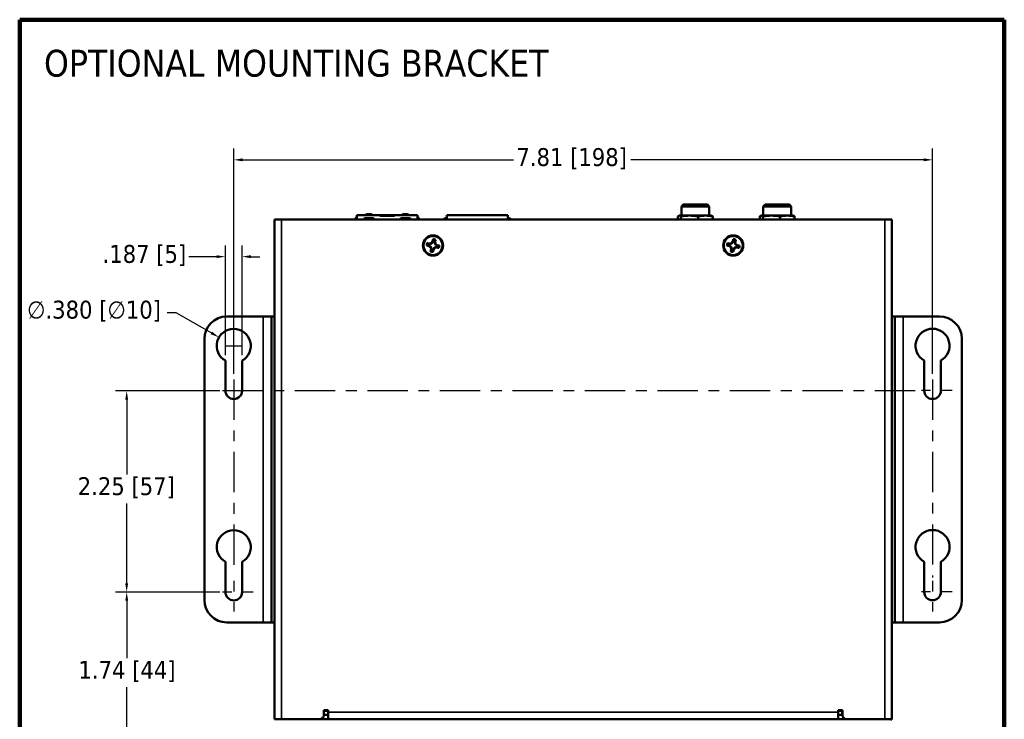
# Model space of a CAD drawing. Header units: inches. Extents: x 1.3 to 22.7, y 0.2 to 18.2.
# Tile 65 of 65: x 12.9 to 22.1, y 11.5 to 18.1. Entities that reach past the tile are written whole.
import ezdxf

# ---------------------------------------------------------------- set-up
doc = ezdxf.new("R2010")
doc.units = ezdxf.units.IN
doc.header["$LTSCALE"] = 0.833333
doc.header["$MEASUREMENT"] = 0
doc.linetypes.add('CHAIN', pattern=[0.7087, 0.4724, -0.0591, 0.1181, -0.0591])
for name, color, linetype, lineweight in [('Center Mark (ANSI)', 7, 'Continuous', 25), ('Dimension (ANSI)', 7, 'Continuous', 25), ('Sketch Geometry (ANSI)', 7, 'Continuous', 25), ('Symbol (ANSI)', 7, 'Continuous', 25), ('Visible (ANSI)', 7, 'Continuous', 50), ('Visible Narrow (ANSI)', 7, 'Continuous', 35)]:
    doc.layers.add(name, color=color, linetype=linetype, lineweight=lineweight)
doc.styles.add('Note Text (ANSI)', font='tahoma.ttf')
doc.dimstyles.new('Default (ANSI)', dxfattribs={"dimscale": 0.833333, "dimtxt": 0.2, "dimasz": 0.098425, "dimexe": 0.125, "dimexo": 0.0625, "dimgap": 0.031496, "dimtad": 0, "dimtih": 1, "dimtoh": 1, "dimrnd": 1e-08, "dimzin": 4, "dimdsep": 46, "dimtxsty": 'Note Text (ANSI)', "dimcen": 0.09, "dimdle": 0.393701, "dimclrd": 256, "dimclre": 256, "dimclrt": 256, "dimadec": 0, "dimazin": 1, "dimtfac": 1, "dimtofl": 0, "dimtmove": 0, "dimatfit": 3, "dimfxl": 1, "dimtolj": 1, "dimtzin": 4, "dimlwd": -1, "dimlwe": -1, "dimarcsym": 0})

# ---------------------------------------------------------------- blocks, each defined once
blk = doc.blocks.new('*D4')
at = {"layer": 'Defpoints', "color": 0}
for p in [(13.8993, 12.7278), (14.818, 12.7278), (15.2987, 11.2816)]:
    blk.add_point(p, dxfattribs=at)
at = {"layer": 'Dimension (ANSI)'}
for p, q in [((14.7659, 12.7278), (13.7952, 12.7278)), ((13.8993, 12.6458), (13.8993, 12.1121)), ((13.8993, 11.3636), (13.8993, 11.8416)), ((15.2466, 11.2816), (13.7952, 11.2816))]:
    blk.add_line(p, q, dxfattribs=at)
for points in [[(13.8857, 12.6458), (13.913, 12.6458), (13.8993, 12.7278)], [(13.8857, 11.3636), (13.913, 11.3636), (13.8993, 11.2816)]]:
    blk.add_solid(points, dxfattribs=at)
at = {"layer": 'Dimension (ANSI)', "insert": (13.4502, 12.0859), "char_height": 0.166667, "attachment_point": 1, "style": 'Note Text (ANSI)'}
blk.add_mtext('\\A1;1.74 [44]', dxfattribs=at)
blk = doc.blocks.new('*D5')
at = {"layer": 'Defpoints', "color": 0}
for p in [(13.8991, 14.6028), (14.8178, 14.6028), (14.7917, 12.7278)]:
    blk.add_point(p, dxfattribs=at)
at = {"layer": 'Dimension (ANSI)'}
for p, q in [((14.7657, 14.6028), (13.795, 14.6028)), ((13.8991, 14.5208), (13.8991, 13.8233)), ((13.8991, 12.8098), (13.8991, 13.5528)), ((14.7396, 12.7278), (13.795, 12.7278))]:
    blk.add_line(p, q, dxfattribs=at)
for points in [[(13.8855, 14.5208), (13.9128, 14.5208), (13.8991, 14.6028)], [(13.8855, 12.8098), (13.9128, 12.8098), (13.8991, 12.7278)]]:
    blk.add_solid(points, dxfattribs=at)
at = {"layer": 'Dimension (ANSI)', "insert": (13.4434, 13.7971), "char_height": 0.166667, "attachment_point": 1, "style": 'Note Text (ANSI)'}
blk.add_mtext('\\A1;2.25 [57]', dxfattribs=at)
blk = doc.blocks.new('*D6')
at = {"layer": 'Defpoints', "color": 0}
for p in [(21.4016, 16.7532), (14.8957, 14.707), (21.4016, 14.7077)]:
    blk.add_point(p, dxfattribs=at)
at = {"layer": 'Dimension (ANSI)'}
for p, q in [((14.8957, 14.7591), (14.8957, 16.8574)), ((21.4016, 14.7598), (21.4016, 16.8574)), ((14.9777, 16.7532), (17.5009, 16.7532)), ((21.3196, 16.7532), (18.5911, 16.7532))]:
    blk.add_line(p, q, dxfattribs=at)
for points in [[(14.9777, 16.7669), (14.9777, 16.7396), (14.8957, 16.7532)], [(21.3196, 16.7669), (21.3196, 16.7396), (21.4016, 16.7532)]]:
    blk.add_solid(points, dxfattribs=at)
at = {"layer": 'Dimension (ANSI)', "insert": (17.5272, 16.8622), "char_height": 0.166667, "attachment_point": 1, "style": 'Note Text (ANSI)'}
blk.add_mtext('\\A1;7.81 [198]', dxfattribs=at)
blk = doc.blocks.new('*D7')
at = {"layer": 'Defpoints', "color": 0}
for p in [(14.8177, 15.8512), (14.8177, 14.8829), (14.9736, 14.8829)]:
    blk.add_point(p, dxfattribs=at)
at = {"layer": 'Dimension (ANSI)'}
for p, q in [((14.8177, 14.935), (14.8177, 15.9554)), ((14.9736, 14.935), (14.9736, 15.9554)), ((14.7357, 15.8512), (14.4781, 15.8512)), ((15.0556, 15.8512), (15.1376, 15.8512))]:
    blk.add_line(p, q, dxfattribs=at)
for points in [[(14.7357, 15.8649), (14.7357, 15.8375), (14.8177, 15.8512)], [(15.0556, 15.8649), (15.0556, 15.8375), (14.9736, 15.8512)]]:
    blk.add_solid(points, dxfattribs=at)
at = {"layer": 'Dimension (ANSI)', "insert": (13.6746, 15.9602), "char_height": 0.166667, "attachment_point": 1, "style": 'Note Text (ANSI)'}
blk.add_mtext('\\A1;.187 [5]', dxfattribs=at)
blk = doc.blocks.new('*D8')
at = {"layer": 'Defpoints', "color": 0}
for p in [(14.7585, 15.0999), (15.0328, 14.9416)]:
    blk.add_point(p, dxfattribs=at)
at = {"layer": 'Dimension (ANSI)'}
for p, q in [((14.2744, 15.3321), (14.3564, 15.3321)), ((14.3564, 15.3321), (14.6875, 15.1409)), ((14.8957, 14.9457), (14.8957, 15.0957)), ((14.8207, 15.0207), (14.9707, 15.0207))]:
    blk.add_line(p, q, dxfattribs=at)
blk.add_solid([(14.6943, 15.1528), (14.6807, 15.1291), (14.7585, 15.0999)], dxfattribs=at)
at = {"layer": 'Dimension (ANSI)', "insert": (12.9717, 15.4411), "char_height": 0.166667, "attachment_point": 1, "style": 'Note Text (ANSI)'}
blk.add_mtext('\\A1;∅.380 [∅10]', dxfattribs=at)

msp = doc.modelspace()

# ---------------------------------------------------------------- linework, layer by layer
at = {"layer": 'Center Mark (ANSI)', "linetype": 'CHAIN', "ltscale": 0.952448}
for p, q in [((14.89569, 14.70699), (14.89569, 12.89106)), ((21.40159, 14.70768), (21.40159, 12.86186)), ((21.23994, 14.60283), (14.79153, 14.60283))]:
    msp.add_line(p, q, dxfattribs=at)
at = {"layer": 'Center Mark (ANSI)', "linetype": 'CHAIN', "ltscale": 0.190723}
for p, q in [((21.58368, 14.60351), (21.29743, 14.60351)), ((14.89589, 12.83199), (14.89589, 12.54574)), ((21.40179, 12.83268), (21.40179, 12.54643)), ((15.07798, 12.72783), (14.79173, 12.72783)), ((21.58388, 12.72851), (21.29763, 12.72851))]:
    msp.add_line(p, q, dxfattribs=at)
at = {"layer": 'Sketch Geometry (ANSI)', "lineweight": 140}
for p, q in [((12.90297, 18.05858), (22.06964, 18.05858)), ((12.90297, 8.05858), (12.90297, 18.05858)), ((22.06964, 18.05858), (22.06964, 8.05858))]:
    msp.add_line(p, q, dxfattribs=at)
at = {"layer": 'Visible (ANSI)'}
for p, q in [((19.07963, 16.33637), (19.06296, 16.3197)), ((19.32338, 16.3197), (19.06296, 16.3197)), ((19.06296, 16.23402), (19.06296, 16.3197)), ((19.07963, 16.33637), (19.30671, 16.33637)), ((19.30671, 16.33637), (19.32338, 16.3197)), ((19.32338, 16.23402), (19.32338, 16.3197)), ((19.84213, 16.33637), (19.82546, 16.3197)), ((20.08588, 16.3197), (19.82546, 16.3197)), ((19.82546, 16.23402), (19.82546, 16.3197)), ((19.84213, 16.33637), (20.06921, 16.33637)), ((20.06921, 16.33637), (20.08588, 16.3197)), ((20.08588, 16.23402), (20.08588, 16.3197)), ((16.04292, 16.23665), (16.25552, 16.23665)), ((16.04292, 16.23665), (16.04292, 16.1962)), ((16.12166, 16.23665), (16.12166, 16.23818)), ((16.18728, 16.23665), (16.18728, 16.23818)), ((16.18842, 16.23665), (16.18842, 16.23818)), ((16.39331, 16.23665), (16.25552, 16.23665)), ((16.25552, 16.23665), (16.25552, 16.23008)), ((16.39331, 16.23008), (16.25552, 16.23008)), ((16.39331, 16.23665), (16.60591, 16.23665)), ((16.39331, 16.23665), (16.39331, 16.23008)), ((16.4604, 16.23665), (16.4604, 16.23818)), ((16.46155, 16.23665), (16.46155, 16.23818)), ((16.52717, 16.23665), (16.52717, 16.23818)), ((16.60591, 16.23665), (16.60591, 16.1962)), ((17.44691, 16.23745), (16.88025, 16.23745)), ((16.88025, 16.23745), (16.88025, 16.1962)), ((17.44691, 16.23745), (17.44691, 16.1962)), ((19.03152, 16.22665), (19.03152, 16.1962)), ((19.045, 16.23402), (19.04128, 16.23293)), ((19.34145, 16.23402), (19.045, 16.23402)), ((19.05836, 16.22662), (19.05836, 16.1962)), ((19.21998, 16.22662), (19.21998, 16.1962)), ((19.34145, 16.23402), (19.34504, 16.23296)), ((19.35482, 16.22667), (19.35482, 16.1962)), ((19.79402, 16.22665), (19.79402, 16.1962)), ((19.8075, 16.23402), (19.80378, 16.23293)), ((20.10395, 16.23402), (19.8075, 16.23402)), ((19.82086, 16.22662), (19.82086, 16.1962)), ((19.98248, 16.22662), (19.98248, 16.1962)), ((20.10395, 16.23402), (20.10754, 16.23296)), ((20.11732, 16.22667), (20.11732, 16.1962)), ((15.27372, 11.54202), (15.27372, 16.1962)), ((15.33939, 16.1962), (15.27372, 16.1962)), ((20.95806, 16.1962), (15.33939, 16.1962)), ((15.58638, 16.19787), (15.52693, 16.19787)), ((15.52693, 16.1962), (15.52693, 16.19787)), ((15.58638, 16.1962), (15.58638, 16.19787)), ((15.59615, 16.19787), (15.59444, 16.19787)), ((15.59444, 16.1962), (15.59444, 16.19787)), ((15.59954, 16.19787), (15.59615, 16.19787)), ((15.59615, 16.1962), (15.59615, 16.19787)), ((15.59954, 16.19787), (15.79954, 16.19787)), ((15.59954, 16.1962), (15.59954, 16.19787)), ((15.79954, 16.1962), (15.79954, 16.19787)), ((15.80606, 16.19787), (15.8, 16.19787)), ((15.8, 16.1962), (15.8, 16.19787)), ((15.80606, 16.1962), (15.80606, 16.19787)), ((15.86603, 16.19787), (15.83276, 16.19787)), ((15.86603, 16.1962), (15.86603, 16.19787)), ((16.04292, 16.19787), (16.03639, 16.19787)), ((16.03639, 16.1962), (16.03639, 16.19787)), ((16.11182, 16.1962), (16.11182, 16.21335)), ((16.19745, 16.1962), (16.19745, 16.21335)), ((16.45138, 16.1962), (16.45138, 16.21335)), ((16.53701, 16.1962), (16.53701, 16.21335)), ((16.69101, 16.19787), (16.69085, 16.19787)), ((16.69085, 16.1962), (16.69085, 16.19787)), ((16.69101, 16.1962), (16.69101, 16.19787)), ((16.71707, 16.19787), (16.70915, 16.19787)), ((16.70915, 16.1962), (16.70915, 16.19787)), ((16.71707, 16.1962), (16.71707, 16.19787)), ((16.74596, 16.1962), (16.74596, 16.19787)), ((16.75465, 16.1962), (16.75465, 16.19787)), ((16.75695, 16.1962), (16.75695, 16.19787)), ((16.86103, 16.20643), (16.88025, 16.2154)), ((16.88025, 16.20639), (16.86448, 16.19903)), ((17.46614, 16.20643), (17.44691, 16.2154)), ((17.44691, 16.20639), (17.46268, 16.19903)), ((17.53017, 16.19787), (17.53002, 16.19787)), ((17.53002, 16.1962), (17.53002, 16.19787)), ((17.53017, 16.1962), (17.53017, 16.19787)), ((17.55624, 16.19787), (17.54831, 16.19787)), ((17.54831, 16.1962), (17.54831, 16.19787)), ((17.55624, 16.1962), (17.55624, 16.19787)), ((17.58513, 16.1962), (17.58513, 16.19787)), ((17.59382, 16.1962), (17.59382, 16.19787)), ((17.59612, 16.1962), (17.59612, 16.19787)), ((17.91963, 16.1962), (17.91963, 16.19787)), ((17.98854, 16.19787), (17.95983, 16.19787)), ((17.98854, 16.1962), (17.98854, 16.19787)), ((18.0036, 16.1962), (18.0036, 16.19787)), ((18.00607, 16.1962), (18.00607, 16.19787)), ((18.06686, 16.1962), (18.06686, 16.19787)), ((18.06997, 16.19787), (18.06686, 16.19787)), ((18.06997, 16.1962), (18.06997, 16.19787)), ((18.44598, 16.19787), (18.43137, 16.19787)), ((18.43137, 16.1962), (18.43137, 16.19787)), ((18.45684, 16.19787), (18.44598, 16.19787)), ((18.44598, 16.1962), (18.44598, 16.19787)), ((18.50625, 16.19787), (18.45684, 16.19787)), ((18.45684, 16.1962), (18.45684, 16.19787)), ((18.50625, 16.1962), (18.50625, 16.19787)), ((18.5344, 16.19787), (18.50625, 16.19787)), ((18.54903, 16.19787), (18.5344, 16.19787)), ((18.5344, 16.1962), (18.5344, 16.19787)), ((18.54903, 16.1962), (18.54903, 16.19787)), ((18.557, 16.1962), (18.557, 16.19787)), ((18.56234, 16.1962), (18.56234, 16.19787)), ((18.62655, 16.1962), (18.62655, 16.19787)), ((18.62789, 16.19787), (18.62655, 16.19787)), ((18.62789, 16.1962), (18.62789, 16.19787)), ((18.63338, 16.19787), (18.62789, 16.19787)), ((18.63338, 16.1962), (18.63338, 16.19787)), ((18.64755, 16.1962), (18.64755, 16.19787)), ((18.68435, 16.19787), (18.68423, 16.19787)), ((18.68423, 16.1962), (18.68423, 16.19787)), ((18.68435, 16.1962), (18.68435, 16.19787)), ((18.75321, 16.1962), (18.75321, 16.19787)), ((18.75648, 16.19787), (18.75576, 16.19787)), ((18.75576, 16.1962), (18.75576, 16.19787)), ((18.77607, 16.19787), (18.75648, 16.19787)), ((18.75648, 16.1962), (18.75648, 16.19787)), ((18.77607, 16.1962), (18.77607, 16.19787)), ((18.82077, 16.19787), (18.77607, 16.19787)), ((18.83006, 16.19787), (18.82077, 16.19787)), ((18.82077, 16.1962), (18.82077, 16.19787)), ((18.83863, 16.19787), (18.83006, 16.19787)), ((18.83006, 16.1962), (18.83006, 16.19787)), ((18.83863, 16.1962), (18.83863, 16.19787)), ((18.86995, 16.1962), (18.86995, 16.19787)), ((21.02372, 16.1962), (20.95806, 16.1962)), ((21.02372, 16.1962), (21.02372, 11.54202)), ((16.69217, 15.95486), (16.71468, 15.95034)), ((16.71932, 15.97343), (16.69681, 15.97796)), ((16.71574, 15.95289), (16.71468, 15.95034)), ((16.71468, 15.95034), (16.72927, 15.94054)), ((16.73657, 15.97682), (16.71932, 15.97343)), ((16.71932, 15.97067), (16.71932, 15.97343)), ((16.74636, 15.99141), (16.73657, 15.97682)), ((16.73901, 15.97314), (16.73657, 15.97682)), ((16.75089, 16.01392), (16.74636, 15.99141)), ((16.74891, 15.99035), (16.74636, 15.99141)), ((16.76669, 15.98677), (16.76945, 15.98677)), ((16.76916, 15.96708), (16.77284, 15.96952)), ((16.76945, 15.98677), (16.77398, 16.00928)), ((16.77284, 15.96952), (16.76945, 15.98677)), ((16.78743, 15.95973), (16.77284, 15.96952)), ((16.78637, 15.95718), (16.78743, 15.95973)), ((16.80994, 15.9552), (16.78743, 15.95973)), ((19.48717, 15.95486), (19.50968, 15.95034)), ((19.51432, 15.97343), (19.49181, 15.97796)), ((19.51074, 15.95289), (19.50968, 15.95034)), ((19.50968, 15.95034), (19.52427, 15.94054)), ((19.53157, 15.97682), (19.51432, 15.97343)), ((19.51432, 15.97067), (19.51432, 15.97343)), ((19.54136, 15.99141), (19.53157, 15.97682)), ((19.53401, 15.97314), (19.53157, 15.97682)), ((19.54589, 16.01392), (19.54136, 15.99141)), ((19.54391, 15.99035), (19.54136, 15.99141)), ((19.56169, 15.98677), (19.56445, 15.98677)), ((19.56416, 15.96708), (19.56784, 15.96952)), ((19.56445, 15.98677), (19.56898, 16.00928)), ((19.56784, 15.96952), (19.56445, 15.98677)), ((19.58243, 15.95973), (19.56784, 15.96952)), ((19.58137, 15.95718), (19.58243, 15.95973)), ((19.60494, 15.9552), (19.58243, 15.95973)), ((16.73266, 15.9233), (16.72813, 15.90079)), ((16.73295, 15.94299), (16.72927, 15.94054)), ((16.72927, 15.94054), (16.73266, 15.9233)), ((16.73542, 15.92329), (16.73266, 15.9233)), ((16.75122, 15.89614), (16.75575, 15.91865)), ((16.7532, 15.91972), (16.75575, 15.91865)), ((16.75575, 15.91865), (16.76555, 15.93324)), ((16.7631, 15.93693), (16.76555, 15.93324)), ((16.76555, 15.93324), (16.78279, 15.93664)), ((16.7828, 15.9394), (16.78279, 15.93664)), ((16.78279, 15.93664), (16.8053, 15.93211)), ((19.52766, 15.9233), (19.52313, 15.90079)), ((19.52795, 15.94299), (19.52427, 15.94054)), ((19.52427, 15.94054), (19.52766, 15.9233)), ((19.53042, 15.92329), (19.52766, 15.9233)), ((19.54622, 15.89614), (19.55075, 15.91865)), ((19.5482, 15.91972), (19.55075, 15.91865)), ((19.55075, 15.91865), (19.56055, 15.93324)), ((19.5581, 15.93693), (19.56055, 15.93324)), ((19.56055, 15.93324), (19.57779, 15.93664)), ((19.5778, 15.9394), (19.57779, 15.93664)), ((19.57779, 15.93664), (19.6003, 15.93211)), ((14.83107, 15.29362), (15.16851, 15.29365)), ((15.24774, 15.29366), (15.16851, 15.29365)), ((15.24774, 15.29366), (15.27357, 15.29367)), ((15.24774, 15.29366), (15.24804, 12.4445)), ((15.27357, 15.29367), (15.27372, 15.29367)), ((21.04941, 15.29428), (21.02372, 15.29427)), ((21.12864, 15.29429), (21.04941, 15.29428)), ((21.04971, 12.44511), (21.04941, 15.29428)), ((21.12864, 15.29429), (21.46607, 15.29432)), ((14.62302, 12.65276), (14.62276, 15.08526)), ((21.67443, 15.08601), (21.67468, 12.65351)), ((14.81778, 14.60282), (14.81775, 14.8829)), ((14.97358, 14.88292), (14.97361, 14.60283)), ((21.32368, 14.60351), (21.32365, 14.88359)), ((21.47948, 14.8836), (21.47951, 14.60352)), ((14.81798, 12.72782), (14.81795, 13.0079)), ((14.97378, 13.00792), (14.97381, 12.72783)), ((21.32388, 12.72851), (21.32385, 13.00859)), ((21.47968, 13.0086), (21.47971, 12.72852)), ((15.16881, 12.44449), (14.83137, 12.44445)), ((15.16881, 12.44449), (15.24804, 12.4445)), ((15.24804, 12.4445), (15.27372, 12.4445)), ((21.02387, 12.44511), (21.02372, 12.44511)), ((21.04971, 12.44511), (21.02387, 12.44511)), ((21.04971, 12.44511), (21.12894, 12.44512)), ((21.46637, 12.44515), (21.12894, 12.44512)), ((15.73389, 11.56785), (15.70806, 11.54202)), ((15.73389, 11.56785), (15.73389, 11.6276)), ((15.73389, 11.6276), (15.77372, 11.6276)), ((15.77372, 11.62252), (15.73889, 11.62252)), ((15.73889, 11.58268), (15.77372, 11.58268)), ((15.77372, 11.6276), (15.77372, 11.60768)), ((15.77372, 11.60768), (15.77372, 11.54202)), ((20.52372, 11.60768), (20.52372, 11.6276)), ((20.52372, 11.6276), (20.56356, 11.6276)), ((20.55856, 11.62252), (20.52372, 11.62252)), ((20.52372, 11.54202), (20.52372, 11.60768)), ((20.55856, 11.58268), (20.52372, 11.58268)), ((20.56356, 11.6276), (20.56356, 11.56785)), ((20.58939, 11.54202), (20.56356, 11.56785)), ((15.27372, 11.54202), (15.33939, 11.54202)), ((15.33939, 11.54202), (15.70806, 11.54202)), ((20.58939, 11.54202), (15.70806, 11.54202)), ((20.58939, 11.54202), (20.95806, 11.54202)), ((20.95806, 11.54202), (21.02372, 11.54202)), ((21.02372, 11.53368), (21.01539, 11.54202))]:
    msp.add_line(p, q, dxfattribs=at)
for centre, radius in [((16.75106, 15.95503), 0.09375), ((16.75106, 15.95503), 0.08833), ((19.54606, 15.95503), 0.09375), ((19.54606, 15.95503), 0.08833)]:
    msp.add_circle(centre, radius, dxfattribs=at)
for centre, radius, start, end in [((16.18885, 16.1072), 0.18858, 140.699472, 151.841283), ((16.15447, 16.18907), 0.05906, 56.251011, 123.748989), ((16.15561, 16.18907), 0.05906, 56.251011, 90.557051), ((16.49321, 16.18907), 0.05906, 89.442949, 123.748989), ((16.49436, 16.18907), 0.05906, 56.251011, 123.748989), ((16.45998, 16.1072), 0.18858, 28.158717, 39.300528), ((16.18885, 16.1072), 0.18202, 143.295658, 150.72987), ((16.45998, 16.1072), 0.18202, 29.27013, 36.704342), ((16.87135, 16.18428), 0.02444, 115, 150.818849), ((16.87135, 16.18428), 0.01627, 115, 132.92504), ((17.45581, 16.18428), 0.01627, 47.07496, 65), ((17.45581, 16.18428), 0.02444, 29.181151, 65), ((16.75106, 15.95503), 0.05889, 157.089771, 180.163689), ((16.75106, 15.95503), 0.05736, 157.287115, 179.966346), ((16.75106, 15.95503), 0.05889, 67.089771, 90.163689), ((16.75106, 15.95503), 0.05736, 67.287115, 89.966346), ((16.75106, 15.95503), 0.05736, 337.287115, 359.966346), ((16.75106, 15.95503), 0.05889, 337.089771, 0.163689), ((19.54606, 15.95503), 0.05889, 157.089771, 180.163689), ((19.54606, 15.95503), 0.05736, 157.287115, 179.966346), ((19.54606, 15.95503), 0.05889, 67.089771, 90.163689), ((19.54606, 15.95503), 0.05736, 67.287115, 89.966346), ((19.54606, 15.95503), 0.05736, 337.287115, 359.966346), ((19.54606, 15.95503), 0.05889, 337.089771, 0.163689), ((16.75106, 15.95503), 0.05889, 247.089771, 270.163689), ((16.75106, 15.95503), 0.05736, 247.287115, 269.966346), ((19.54606, 15.95503), 0.05889, 247.089771, 270.163689), ((19.54606, 15.95503), 0.05736, 247.287115, 269.966346), ((14.83109, 15.08529), 0.20833, 90.006063, 180.006063), ((21.46609, 15.08599), 0.20833, 0.006063, 90.006063), ((14.89565, 15.02074), 0.15833, 299.485112, 240.527014), ((21.40155, 15.02143), 0.15833, 299.485112, 240.527014), ((14.89569, 14.60283), 0.07792, 180.006063, 0.006063), ((21.40159, 14.60351), 0.07792, 180.006063, 0.006063), ((14.89585, 13.14574), 0.15833, 299.485112, 240.527014), ((21.40175, 13.14643), 0.15833, 299.485112, 240.527014), ((14.83135, 12.65279), 0.20833, 180.006063, 270.006063), ((14.89589, 12.72783), 0.07792, 180.006063, 0.006063), ((21.40179, 12.72851), 0.07792, 180.006063, 0.006063), ((21.46635, 12.65349), 0.20833, 270.006063, 0.006063), ((15.73889, 11.54285), 0.07967, 90, 93.597268), ((15.73889, 11.54285), 0.03983, 90, 97.208815), ((20.55856, 11.54285), 0.07967, 86.402732, 90), ((20.55856, 11.54285), 0.03983, 82.791185, 90)]:
    msp.add_arc(centre, radius, start, end, dxfattribs=at)
for points, weights in [([(19.05836, 16.22662), (19.04494, 16.23938), (19.03152, 16.22665)], [1.00980217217, 1.16621412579, 1.01014007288]), ([(19.21998, 16.22662), (19.13917, 16.23935), (19.05836, 16.22662)], [1.00980668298, 1.16564712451, 1.00979932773]), ([(19.35482, 16.22667), (19.28743, 16.2394), (19.21998, 16.22662)], [1.01036711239, 1.16648118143, 1.00981102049]), ([(19.34504, 16.23296), (19.34961, 16.23162), (19.35482, 16.22667)], [1.08197620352, 1.06585137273, 1.01036954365]), ([(19.82086, 16.22662), (19.80744, 16.23938), (19.79402, 16.22665)], [1.00980217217, 1.16621412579, 1.01014007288]), ([(19.98248, 16.22662), (19.90167, 16.23935), (19.82086, 16.22662)], [1.00980668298, 1.16564712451, 1.00979932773]), ([(20.11732, 16.22667), (20.04993, 16.2394), (19.98248, 16.22662)], [1.01036711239, 1.16648118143, 1.00981102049]), ([(20.10754, 16.23296), (20.11211, 16.23162), (20.11732, 16.22667)], [1.08197620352, 1.06585137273, 1.01036954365]), ([(16.6937, 15.95507), (16.69294, 15.95497), (16.69217, 15.95486)], [1.01218915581, 1.01172679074, 1.01110160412]), ([(16.71574, 15.95289), (16.70736, 15.95372), (16.6937, 15.95507)], [2.37346205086, 1.9683578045, 1.53696783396]), ([(16.69815, 15.97718), (16.69749, 15.97756), (16.69681, 15.97796)], [1.01218915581, 1.01172679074, 1.01110160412]), ([(16.69815, 15.97718), (16.71127, 15.97314), (16.71932, 15.97067)], [1.53696783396, 1.9683578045, 2.37346205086]), ([(16.73295, 15.94299), (16.72665, 15.94684), (16.71574, 15.95289)], [2.81776863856, 2.60448024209, 2.07391766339]), ([(16.71932, 15.97067), (16.73171, 15.97202), (16.73901, 15.97314)], [2.07391766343, 2.6044802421, 2.81776863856]), ([(16.73901, 15.97314), (16.74287, 15.97944), (16.74891, 15.99035)], [2.81776863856, 2.60448024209, 2.07391766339]), ([(16.74891, 15.99035), (16.74974, 15.99873), (16.75109, 16.01239)], [2.37346205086, 1.9683578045, 1.53696783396]), ([(16.75109, 16.01239), (16.75099, 16.01315), (16.75089, 16.01392)], [1.01218915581, 1.01172679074, 1.01110160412]), ([(16.7732, 16.00794), (16.76916, 15.99482), (16.76669, 15.98677)], [1.53696783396, 1.9683578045, 2.37346205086]), ([(16.76669, 15.98677), (16.76805, 15.97438), (16.76916, 15.96708)], [2.07391766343, 2.6044802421, 2.81776863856]), ([(16.76916, 15.96708), (16.77546, 15.96322), (16.78637, 15.95718)], [2.81776863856, 2.60448024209, 2.07391766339]), ([(16.7732, 16.00794), (16.77359, 16.0086), (16.77398, 16.00928)], [1.01218915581, 1.01172679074, 1.01110160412]), ([(16.78637, 15.95718), (16.79475, 15.95635), (16.80841, 15.955)], [2.37346205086, 1.9683578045, 1.53696783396]), ([(16.80841, 15.955), (16.80917, 15.9551), (16.80994, 15.9552)], [1.01218915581, 1.01172679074, 1.01110160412]), ([(19.4887, 15.95507), (19.48794, 15.95497), (19.48717, 15.95486)], [1.01218915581, 1.01172679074, 1.01110160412]), ([(19.51074, 15.95289), (19.50236, 15.95372), (19.4887, 15.95507)], [2.37346205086, 1.9683578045, 1.53696783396]), ([(19.49315, 15.97718), (19.49249, 15.97756), (19.49181, 15.97796)], [1.01218915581, 1.01172679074, 1.01110160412]), ([(19.49315, 15.97718), (19.50627, 15.97314), (19.51432, 15.97067)], [1.53696783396, 1.9683578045, 2.37346205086]), ([(19.52795, 15.94299), (19.52165, 15.94684), (19.51074, 15.95289)], [2.81776863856, 2.60448024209, 2.07391766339]), ([(19.51432, 15.97067), (19.52671, 15.97202), (19.53401, 15.97314)], [2.07391766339, 2.60448024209, 2.81776863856]), ([(19.53401, 15.97314), (19.53787, 15.97944), (19.54391, 15.99035)], [2.81776863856, 2.6044802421, 2.07391766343]), ([(19.54391, 15.99035), (19.54474, 15.99873), (19.54609, 16.01239)], [2.37346205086, 1.9683578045, 1.53696783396]), ([(19.54609, 16.01239), (19.54599, 16.01315), (19.54589, 16.01392)], [1.01218915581, 1.01172679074, 1.01110160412]), ([(19.5682, 16.00794), (19.56416, 15.99482), (19.56169, 15.98677)], [1.53696783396, 1.9683578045, 2.37346205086]), ([(19.56169, 15.98677), (19.56305, 15.97438), (19.56416, 15.96708)], [2.07391766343, 2.6044802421, 2.81776863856]), ([(19.56416, 15.96708), (19.57046, 15.96322), (19.58137, 15.95718)], [2.81776863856, 2.60448024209, 2.07391766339]), ([(19.5682, 16.00794), (19.56859, 16.0086), (19.56898, 16.00928)], [1.01218915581, 1.01172679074, 1.01110160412]), ([(19.58137, 15.95718), (19.58975, 15.95635), (19.60341, 15.955)], [2.37346205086, 1.9683578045, 1.53696783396]), ([(19.60341, 15.955), (19.60417, 15.9551), (19.60494, 15.9552)], [1.01218915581, 1.01172679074, 1.01110160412]), ([(16.72891, 15.90212), (16.72852, 15.90146), (16.72813, 15.90079)], [1.01218915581, 1.01172679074, 1.01110160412]), ([(16.72891, 15.90212), (16.73295, 15.91525), (16.73542, 15.92329)], [1.53696783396, 1.9683578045, 2.37346205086]), ([(16.73542, 15.92329), (16.73406, 15.93569), (16.73295, 15.94299)], [2.07391766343, 2.6044802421, 2.81776863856]), ([(16.7532, 15.91972), (16.75237, 15.91134), (16.75102, 15.89767)], [2.37346205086, 1.9683578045, 1.53696783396]), ([(16.75102, 15.89767), (16.75112, 15.89692), (16.75122, 15.89614)], [1.01218915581, 1.01172679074, 1.01110160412]), ([(16.7631, 15.93693), (16.75925, 15.93063), (16.7532, 15.91972)], [2.81776863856, 2.6044802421, 2.07391766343]), ([(16.7828, 15.9394), (16.7704, 15.93804), (16.7631, 15.93693)], [2.07391766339, 2.60448024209, 2.81776863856]), ([(16.80397, 15.93289), (16.79084, 15.93693), (16.7828, 15.9394)], [1.53696783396, 1.9683578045, 2.37346205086]), ([(16.80397, 15.93289), (16.80462, 15.9325), (16.8053, 15.93211)], [1.01218915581, 1.01172679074, 1.01110160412]), ([(19.52391, 15.90212), (19.52352, 15.90146), (19.52313, 15.90079)], [1.01218915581, 1.01172679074, 1.01110160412]), ([(19.52391, 15.90212), (19.52795, 15.91525), (19.53042, 15.92329)], [1.53696783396, 1.9683578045, 2.37346205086]), ([(19.53042, 15.92329), (19.52906, 15.93569), (19.52795, 15.94299)], [2.07391766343, 2.6044802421, 2.81776863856]), ([(19.5482, 15.91972), (19.54737, 15.91134), (19.54602, 15.89767)], [2.37346205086, 1.9683578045, 1.53696783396]), ([(19.54602, 15.89767), (19.54612, 15.89692), (19.54622, 15.89614)], [1.01218915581, 1.01172679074, 1.01110160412]), ([(19.5581, 15.93693), (19.55425, 15.93063), (19.5482, 15.91972)], [2.81776863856, 2.60448024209, 2.07391766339]), ([(19.5778, 15.9394), (19.5654, 15.93804), (19.5581, 15.93693)], [2.07391766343, 2.6044802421, 2.81776863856]), ([(19.59897, 15.93289), (19.58584, 15.93693), (19.5778, 15.9394)], [1.53696783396, 1.9683578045, 2.37346205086]), ([(19.59897, 15.93289), (19.59962, 15.9325), (19.6003, 15.93211)], [1.01218915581, 1.01172679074, 1.01110160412])]:
    msp.add_rational_spline(points, weights, degree=2, dxfattribs=at)
for points in [[(15.83276, 16.19787), (15.82276, 16.19787), (15.81229, 16.19787), (15.80856, 16.19787), (15.80606, 16.19787)], [(16.74596, 16.19787), (16.73567, 16.19787), (16.72028, 16.19787), (16.71707, 16.19787)], [(16.75465, 16.19787), (16.75344, 16.19787), (16.74596, 16.19787)], [(16.75549, 16.19787), (16.75511, 16.19787), (16.75465, 16.19787)], [(16.75695, 16.19787), (16.75637, 16.19787), (16.75549, 16.19787)], [(17.58513, 16.19787), (17.57484, 16.19787), (17.55944, 16.19787), (17.55624, 16.19787)], [(17.59382, 16.19787), (17.59261, 16.19787), (17.58513, 16.19787)], [(17.59466, 16.19787), (17.59427, 16.19787), (17.59382, 16.19787)], [(17.59612, 16.19787), (17.59553, 16.19787), (17.59466, 16.19787)], [(17.93277, 16.19787), (17.92617, 16.19787), (17.92224, 16.19787), (17.91963, 16.19787)], [(17.94497, 16.19787), (17.93779, 16.19787), (17.93277, 16.19787)], [(17.95983, 16.19787), (17.95011, 16.19787), (17.94497, 16.19787)], [(18.00607, 16.19787), (18.00459, 16.19787), (18.0036, 16.19787)], [(18.03745, 16.19787), (18.02818, 16.19787), (18.01401, 16.19787), (18.00633, 16.19787), (18.00607, 16.19787)], [(18.06686, 16.19787), (18.06399, 16.19787), (18.05968, 16.19787), (18.0459, 16.19787), (18.03745, 16.19787)], [(18.56234, 16.19787), (18.55914, 16.19787), (18.557, 16.19787)], [(18.59403, 16.19787), (18.58514, 16.19787), (18.57022, 16.19787), (18.56549, 16.19787), (18.56234, 16.19787)], [(18.62655, 16.19787), (18.62414, 16.19787), (18.60686, 16.19787), (18.59403, 16.19787)], [(18.71808, 16.19787), (18.70252, 16.19787), (18.69162, 16.19787), (18.68435, 16.19787)], [(18.75321, 16.19787), (18.75181, 16.19787), (18.73352, 16.19787), (18.71808, 16.19787)], [(18.75422, 16.19787), (18.75376, 16.19787), (18.75321, 16.19787)], [(18.75576, 16.19787), (18.75514, 16.19787), (18.75422, 16.19787)], [(18.86995, 16.19787), (18.85877, 16.19787), (18.84206, 16.19787), (18.83863, 16.19787)]]:
    msp.add_open_spline(points, degree=2, dxfattribs=at)
for points, knots in [([(16.70915, 16.19787), (16.70353, 16.19787), (16.69602, 16.19787), (16.69101, 16.19787)], [0.5058619, 0.5058619, 0.5058619, 1, 2, 2, 2]), ([(17.54831, 16.19787), (17.5427, 16.19787), (17.53518, 16.19787), (17.53017, 16.19787)], [0.5058619, 0.5058619, 0.5058619, 1, 2, 2, 2]), ([(18.68423, 16.19787), (18.67453, 16.19787), (18.65726, 16.19787), (18.65143, 16.19787), (18.64755, 16.19787)], [0.137869, 0.137869, 0.137869, 1, 2, 3, 3, 3])]:
    msp.add_open_spline(points, degree=2, knots=knots, dxfattribs=at)
at = {"layer": 'Visible Narrow (ANSI)'}
for p, q in [((15.33939, 16.1962), (15.33939, 11.54202)), ((15.83276, 16.1962), (15.83276, 16.19787)), ((16.19745, 16.21335), (16.11182, 16.21335)), ((16.53701, 16.21335), (16.45138, 16.21335)), ((16.75549, 16.1962), (16.75549, 16.19787)), ((17.59466, 16.1962), (17.59466, 16.19787)), ((17.93277, 16.1962), (17.93277, 16.19787)), ((17.94497, 16.1962), (17.94497, 16.19787)), ((17.95983, 16.1962), (17.95983, 16.19787)), ((18.03745, 16.1962), (18.03745, 16.19787)), ((18.59403, 16.1962), (18.59403, 16.19787)), ((18.71808, 16.1962), (18.71808, 16.19787)), ((18.75422, 16.1962), (18.75422, 16.19787)), ((20.95806, 11.54202), (20.95806, 16.1962)), ((15.16881, 12.44449), (15.16851, 15.29365)), ((15.27372, 13.86911), (15.27357, 15.29367)), ((21.12864, 15.29429), (21.12894, 12.44512)), ((21.02372, 13.86941), (21.02387, 12.44511)), ((15.73889, 11.62252), (15.73889, 11.58268)), ((15.77372, 11.60768), (20.52372, 11.60768)), ((20.55856, 11.58268), (20.55856, 11.62252)), ((20.95789, 11.53368), (20.95789, 11.54202))]:
    msp.add_line(p, q, dxfattribs=at)

# ---------------------------------------------------------------- texts
at = {"layer": 'Symbol (ANSI)', "insert": (13.12909, 17.77828), "char_height": 0.25, "width": 5.0028362, "attachment_point": 1, "style": 'Note Text (ANSI)'}
msp.add_mtext('{\\fTahoma|b0|i0;\\H0.2500;OPTIONAL MOUNTING BRACKET}', dxfattribs=at)

# ---------------------------------------------------------------- dimensions: what is measured, and where the dimension line sits
at = {"layer": 'Dimension (ANSI)'}
for base, p1, p2, angle, override, picture, middle in [((21.40159, 16.75322), (14.89569, 14.70699), (21.40159, 14.70768), 180, {"dimtih": 0, "dimtoh": 0, "dimdec": 2, "dimlfac": 1.2, "dimtp": 0, "dimtm": 0, "dimtdec": 2, "dimatfit": 1}, '*D6', (18.04602, 16.75322)), ((14.81775, 15.8512), (14.97358, 14.88292), (14.81775, 14.8829), 180, {"dimtih": 0, "dimtoh": 0, "dimdec": 3, "dimlfac": 1.2, "dimtp": 0, "dimtm": 0, "dimtdec": 2, "dimatfit": 1}, '*D7', (14.06322, 15.8512)), ((13.89914, 14.60282), (14.79173, 12.72783), (14.81778, 14.60282), 90, {"dimdec": 2, "dimlfac": 1.2, "dimtp": 0, "dimtm": 0, "dimtdec": 2, "dimatfit": 1}, '*D5', (13.89914, 13.68808)), ((13.89934, 12.72782), (15.29872, 11.2816), (14.81798, 12.72782), 90, {"dimdec": 2, "dimlfac": 1.2, "dimtp": 0, "dimtm": 0, "dimtdec": 2, "dimatfit": 1}, '*D4', (13.89934, 11.97687))]:
    dim = msp.add_linear_dim(base=base, p1=p1, p2=p2, angle=angle, dimstyle='Default (ANSI)', override=override, dxfattribs=at)
    dim.commit()
    dim.dimension.update_dxf_attribs({"geometry": picture, "text_midpoint": middle, "dimtype": 160})
dim = msp.add_diameter_dim_2p(p1=(15.03277, 14.94158), p2=(14.75853, 15.09991), dimstyle='Default (ANSI)', override={"dimdec": 3, "dimlfac": 1.2, "dimtp": 0, "dimtm": 0, "dimtdec": 2}, dxfattribs=at)
dim.commit()
dim.dimension.update_dxf_attribs({"geometry": '*D8', "text_midpoint": (13.60991, 15.33208), "dimtype": 163})

doc.saveas('drawing.dxf')
